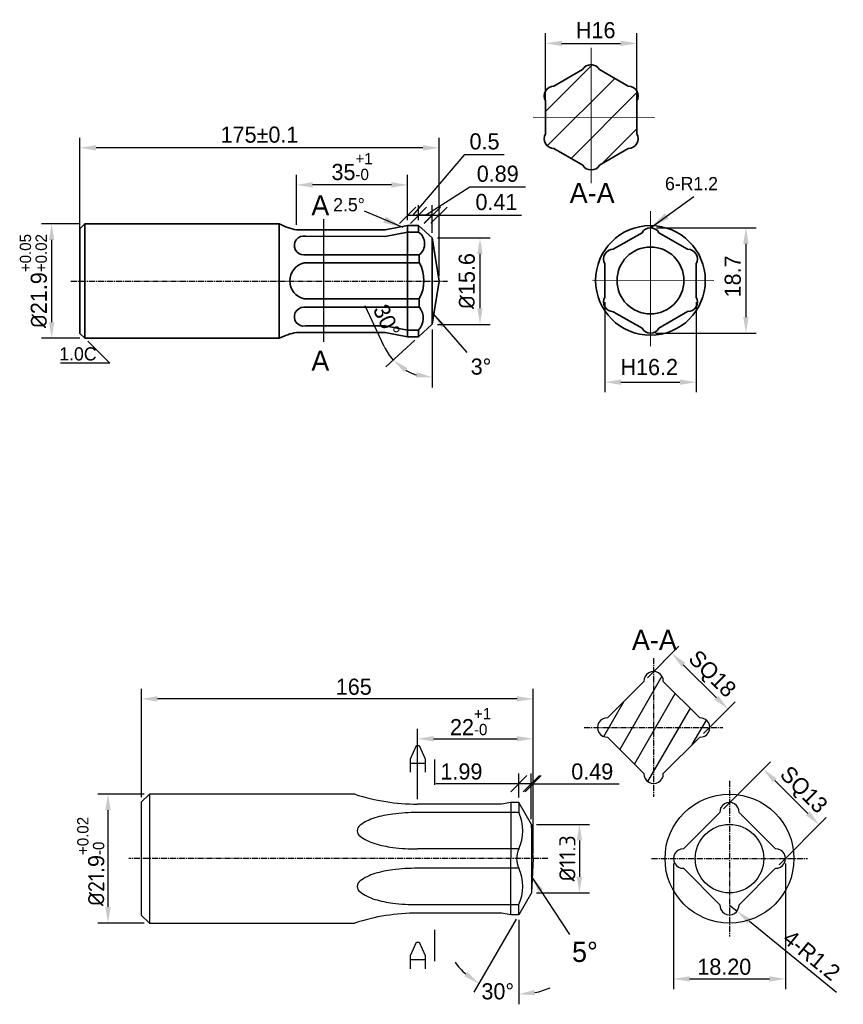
# Model space of a CAD drawing. Header units: millimetres. Extents: x 803 to 2752, y -982 to 289.
# Tile 11 of 22: x 991 to 1093, y -50 to 72. Entities that reach past the tile are written whole.
import ezdxf

# ---------------------------------------------------------------- set-up
doc = ezdxf.new("R2010")
doc.units = ezdxf.units.MM
doc.linetypes.add('CENTER', pattern=[50.8, 31.75, -6.35, 6.35, -6.35])
doc.linetypes.add('CENTER2', pattern=[1.125, 0.75, -0.125, 0.125, -0.125])
for name, color, linetype, lineweight in [('Layer1', 7, 'Continuous', 35), ('Layer2', 3, 'CENTER', 13), ('中心线', 1, 'CENTER2', 25), ('标注线', 3, 'Continuous', 30)]:
    doc.layers.add(name, color=color, linetype=linetype, lineweight=lineweight)
doc.dimstyles.new('ISO-25', dxfattribs={"dimtxt": 2.5, "dimasz": 2.5, "dimexe": 1.25, "dimexo": 0.625, "dimtad": 1, "dimdsep": 46, "dimtxsty": 'Standard', "dimcen": 2.5, "dimadec": 0, "dimazin": 0, "dimtfac": 1, "dimtmove": 0, "dimatfit": 3, "dimfxl": 1, "dimarcsym": 0})
doc.dimstyles.new('ISO-25$0', dxfattribs={"dimtxt": 2.5, "dimasz": 2.5, "dimexe": 1.25, "dimexo": 0.625, "dimgap": 1, "dimtad": 1, "dimtoh": 1, "dimtxsty": 'Standard', "dimcen": 2.5, "dimadec": 0, "dimazin": 0, "dimtfac": 1, "dimtofl": 0, "dimtmove": 0, "dimatfit": 3, "dimfxl": 1, "dimarcsym": 0})

# ---------------------------------------------------------------- blocks, each defined once
blk = doc.blocks.new('_Oblique')
at = {"color": 0, "linetype": 'ByBlock', "lineweight": -2}
blk.add_line((-0.5, -0.5), (0.5, 0.5), dxfattribs=at)
blk = doc.blocks.new('*D90')
at = {"layer": 'Defpoints', "color": 0, "transparency": 16777216}
for p in [(1043.04, 48.2), (1042.2, 45.39), (1043.04, 40.03)]:
    blk.add_point(p, dxfattribs=at)
at = {"layer": '标注线', "color": 0, "lineweight": -2, "transparency": 16777216}
for p, q in [((1042.2, 46.02), (1042.2, 49.45)), ((1043.04, 40.65), (1043.04, 49.45)), ((1042.2, 48.2), (1040.2, 48.2)), ((1042.2, 48.2), (1043.04, 48.2)), ((1043.04, 48.2), (1053.29, 48.2))]:
    blk.add_line(p, q, dxfattribs=at)
at = {"layer": '标注线', "color": 0, "lineweight": -2, "transparency": 16777216, "xscale": 2, "yscale": 2, "zscale": 2}
blk.add_blockref('_Oblique', (1042.2, 48.2), dxfattribs=at)
at = {"layer": '标注线', "color": 0, "lineweight": -2, "transparency": 16777216, "xscale": 2, "yscale": 2, "zscale": 2, "rotation": 180}
blk.add_blockref('_Oblique', (1043.04, 48.2), dxfattribs=at)
at = {"layer": '标注线', "color": 0, "transparency": 16777216, "insert": (1050.16, 49.83), "char_height": 2, "attachment_point": 5}
blk.add_mtext('0.41', dxfattribs=at)
blk = doc.blocks.new('*D91')
at = {"layer": 'Defpoints', "color": 0, "ltscale": 2, "transparency": 16777216}
for p in [(998.48, 56.57), (998.48, 45.88), (1043.04, 40.03)]:
    blk.add_point(p, dxfattribs=at)
at = {"layer": '标注线', "color": 0, "lineweight": -2, "ltscale": 2, "transparency": 16777216}
for p, q in [((998.48, 46.51), (998.48, 57.82)), ((1043.04, 40.65), (1043.04, 57.82)), ((1041.04, 56.57), (1000.48, 56.57))]:
    blk.add_line(p, q, dxfattribs=at)
at = {"layer": '标注线', "color": 0, "ltscale": 2, "transparency": 16777216}
for points in [[(1000.48, 56.9), (1000.48, 56.23), (998.48, 56.57)], [(1041.04, 56.9), (1041.04, 56.23), (1043.04, 56.57)]]:
    blk.add_solid(points, dxfattribs=at)
at = {"layer": '标注线', "color": 0, "ltscale": 2, "transparency": 16777216, "insert": (1020.76, 58.19), "char_height": 2, "attachment_point": 5}
blk.add_mtext('175%%P0.1', dxfattribs=at)
blk = doc.blocks.new('*D92')
at = {"layer": 'Defpoints', "color": 0, "transparency": 16777216}
for p in [(999.1, 47.13), (994.97, 32.93), (999.1, 32.93)]:
    blk.add_point(p, dxfattribs=at)
at = {"layer": '标注线', "color": 0, "lineweight": -2, "transparency": 16777216}
for p, q in [((998.47, 47.13), (993.72, 47.13)), ((994.97, 45.13), (994.97, 34.93)), ((998.47, 32.93), (993.72, 32.93))]:
    blk.add_line(p, q, dxfattribs=at)
at = {"layer": '标注线', "color": 0, "transparency": 16777216}
for points in [[(994.64, 45.13), (995.3, 45.13), (994.97, 47.13)], [(994.64, 34.93), (995.3, 34.93), (994.97, 32.93)]]:
    blk.add_solid(points, dxfattribs=at)
at = {"layer": '标注线', "color": 0, "transparency": 16777216, "insert": (992.71, 40.03), "char_height": 2, "attachment_point": 5, "rotation": 90}
blk.add_mtext('{\\fISOCPEUR|b0|i0|c0|p34;%%C}21.9{{\\H0.7x;\\S+0.05^ +0.02;}}', dxfattribs=at)
blk = doc.blocks.new('*D93')
at = {"layer": 'Defpoints', "color": 0, "ltscale": 2, "transparency": 16777216}
for p in [(1042.2, 45.39), (1042.2, 34.66), (1048.12, 34.66)]:
    blk.add_point(p, dxfattribs=at)
at = {"layer": '标注线', "color": 0, "lineweight": -2, "ltscale": 2, "transparency": 16777216}
for p, q in [((1042.83, 45.39), (1049.37, 45.39)), ((1048.12, 43.39), (1048.12, 36.66)), ((1042.83, 34.66), (1049.37, 34.66))]:
    blk.add_line(p, q, dxfattribs=at)
at = {"layer": '标注线', "color": 0, "ltscale": 2, "transparency": 16777216}
for points in [[(1047.79, 43.39), (1048.45, 43.39), (1048.12, 45.39)], [(1047.79, 36.66), (1048.45, 36.66), (1048.12, 34.66)]]:
    blk.add_solid(points, dxfattribs=at)
at = {"layer": '标注线', "color": 0, "ltscale": 2, "transparency": 16777216, "insert": (1046.49, 40.03), "char_height": 2, "attachment_point": 5, "rotation": 90}
blk.add_mtext('{{\\fISOCPEUR|b0|i0|c0|p34;%%C}15.6}', dxfattribs=at)
blk = doc.blocks.new('*D94')
at = {"layer": 'Defpoints', "color": 0, "ltscale": 2, "transparency": 16777216}
for p in [(1042.2, 48.19), (1040.5, 46.95), (1042.2, 45.39)]:
    blk.add_point(p, dxfattribs=at)
at = {"layer": '标注线', "color": 0, "lineweight": -2, "ltscale": 2, "transparency": 16777216}
for p, q in [((1041.35, 48.19), (1046.87, 51.72)), ((1046.87, 51.72), (1053.78, 51.72)), ((1040.5, 47.57), (1040.5, 49.44)), ((1042.2, 46.02), (1042.2, 49.44)), ((1040.5, 48.19), (1042.2, 48.19))]:
    blk.add_line(p, q, dxfattribs=at)
at = {"layer": '标注线', "color": 0, "lineweight": -2, "ltscale": 2, "transparency": 16777216, "xscale": 2, "yscale": 2, "zscale": 2, "rotation": 180}
blk.add_blockref('_Oblique', (1040.5, 48.19), dxfattribs=at)
at = {"layer": '标注线', "color": 0, "lineweight": -2, "ltscale": 2, "transparency": 16777216, "xscale": 2, "yscale": 2, "zscale": 2}
blk.add_blockref('_Oblique', (1042.2, 48.19), dxfattribs=at)
at = {"layer": '标注线', "color": 0, "ltscale": 2, "transparency": 16777216, "insert": (1050.32, 53.34), "char_height": 2, "attachment_point": 5}
blk.add_mtext('0.89', dxfattribs=at)
blk = doc.blocks.new('*D95')
at = {"layer": 'Defpoints', "color": 0, "ltscale": 2, "transparency": 16777216}
for p in [(1042.2, 40.03), (1042.2, 34.66), (1042.2, 34.66), (1040.49, 33.11), (1040.4, 28.34)]:
    blk.add_point(p, dxfattribs=at)
at = {"layer": '标注线', "color": 0, "lineweight": -2, "ltscale": 2, "transparency": 16777216}
for p, q in [((1036.24, 31.9), (1033.89, 36.97)), ((1042.2, 34.04), (1042.2, 26.84)), ((1040.03, 32.68), (1036.42, 29.39))]:
    blk.add_line(p, q, dxfattribs=at)
for start, end in [(204.8423, 222.3514), (239.8605, 252.4909)]:
    blk.add_arc((1042.2, 34.66), 6.57, start, end, dxfattribs=at)
at = {"layer": '标注线', "color": 0, "ltscale": 2, "transparency": 16777216}
for points in [[(1038.69, 28.72), (1039.11, 29.24), (1037.35, 30.24)], [(1040.28, 28.73), (1040.17, 28.07), (1042.2, 28.09)]]:
    blk.add_solid(points, dxfattribs=at)
at = {"layer": '标注线', "color": 0, "ltscale": 2, "transparency": 16777216, "insert": (1036.54, 35.12), "char_height": 2, "attachment_point": 5, "rotation": 294.8423}
blk.add_mtext('30%%d', dxfattribs=at)
blk = doc.blocks.new('*D96')
at = {"layer": 'Defpoints', "color": 0, "ltscale": 2, "transparency": 16777216}
for p in [(1040.5, 48.19), (1039.14, 46.95), (1040.5, 46.95)]:
    blk.add_point(p, dxfattribs=at)
at = {"layer": '标注线', "color": 0, "lineweight": -2, "ltscale": 2, "transparency": 16777216}
for p, q in [((1039.82, 48.19), (1046.22, 55.73)), ((1046.22, 55.73), (1051.14, 55.73)), ((1039.14, 47.57), (1039.14, 49.44)), ((1040.5, 47.57), (1040.5, 49.44)), ((1039.14, 48.19), (1040.5, 48.19))]:
    blk.add_line(p, q, dxfattribs=at)
at = {"layer": '标注线', "color": 0, "lineweight": -2, "ltscale": 2, "transparency": 16777216, "xscale": 2, "yscale": 2, "zscale": 2, "rotation": 180}
blk.add_blockref('_Oblique', (1039.14, 48.19), dxfattribs=at)
at = {"layer": '标注线', "color": 0, "lineweight": -2, "ltscale": 2, "transparency": 16777216, "xscale": 2, "yscale": 2, "zscale": 2}
blk.add_blockref('_Oblique', (1040.5, 48.19), dxfattribs=at)
at = {"layer": '标注线', "color": 0, "ltscale": 2, "transparency": 16777216, "insert": (1048.68, 57.35), "char_height": 2, "attachment_point": 5}
blk.add_mtext('0.5', dxfattribs=at)
blk = doc.blocks.new('*D97')
at = {"layer": 'Defpoints', "color": 0, "ltscale": 2, "transparency": 16777216}
for p in [(1025.35, 51.97), (1039.14, 48.05), (1025.35, 46.39)]:
    blk.add_point(p, dxfattribs=at)
at = {"layer": '标注线', "color": 0, "lineweight": -2, "ltscale": 2, "transparency": 16777216}
for p, q in [((1025.35, 47.02), (1025.35, 53.22)), ((1039.14, 48.67), (1039.14, 53.22)), ((1037.14, 51.97), (1027.35, 51.97))]:
    blk.add_line(p, q, dxfattribs=at)
at = {"layer": '标注线', "color": 0, "ltscale": 2, "transparency": 16777216}
for points in [[(1027.35, 52.3), (1027.35, 51.64), (1025.35, 51.97)], [(1037.14, 52.3), (1037.14, 51.64), (1039.14, 51.97)]]:
    blk.add_solid(points, dxfattribs=at)
at = {"layer": '标注线', "color": 0, "ltscale": 2, "transparency": 16777216, "insert": (1032.25, 54.23), "char_height": 2, "attachment_point": 5}
blk.add_mtext('35{{\\H0.7x;\\S+1^ -0;}}', dxfattribs=at)
blk = doc.blocks.new('*D98')
at = {"layer": 'Defpoints', "color": 0, "ltscale": 2, "transparency": 16777216}
for p in [(1063.61, 38.05), (1074.93, 38.05), (1074.93, 27.48)]:
    blk.add_point(p, dxfattribs=at)
at = {"layer": '标注线', "color": 0, "lineweight": -2, "ltscale": 2, "transparency": 16777216}
for p, q in [((1063.61, 37.42), (1063.61, 26.23)), ((1074.93, 37.43), (1074.93, 26.23)), ((1065.61, 27.48), (1072.93, 27.48))]:
    blk.add_line(p, q, dxfattribs=at)
at = {"layer": '标注线', "color": 0, "ltscale": 2, "transparency": 16777216}
for points in [[(1065.61, 27.82), (1065.61, 27.15), (1063.61, 27.48)], [(1072.93, 27.82), (1072.93, 27.15), (1074.93, 27.48)]]:
    blk.add_solid(points, dxfattribs=at)
at = {"layer": '标注线', "color": 0, "ltscale": 2, "transparency": 16777216, "insert": (1069.12, 29.35), "char_height": 2, "attachment_point": 5}
blk.add_mtext('H16.2', dxfattribs=at)
blk = doc.blocks.new('*D99')
at = {"layer": 'Defpoints', "color": 0, "ltscale": 2, "transparency": 16777216}
for p in [(1069.38, 46.64), (1069.26, 33.57), (1081.12, 33.57)]:
    blk.add_point(p, dxfattribs=at)
at = {"layer": '标注线', "color": 0, "lineweight": -2, "ltscale": 2, "transparency": 16777216}
for p, q in [((1070.01, 46.64), (1082.37, 46.64)), ((1081.12, 44.64), (1081.12, 35.57)), ((1069.89, 33.57), (1082.37, 33.57))]:
    blk.add_line(p, q, dxfattribs=at)
at = {"layer": '标注线', "color": 0, "ltscale": 2, "transparency": 16777216}
for points in [[(1080.78, 44.64), (1081.45, 44.64), (1081.12, 46.64)], [(1080.78, 35.57), (1081.45, 35.57), (1081.12, 33.57)]]:
    blk.add_solid(points, dxfattribs=at)
at = {"layer": '标注线', "color": 0, "ltscale": 2, "transparency": 16777216, "insert": (1079.49, 40.23), "char_height": 2, "attachment_point": 5, "rotation": 90}
blk.add_mtext(' 18.7', dxfattribs=at)
blk = doc.blocks.new('*D100')
at = {"layer": 'Defpoints', "color": 0, "ltscale": 2, "transparency": 16777216}
for p in [(1067.57, 69.53), (1056.25, 58.29), (1067.57, 58.29)]:
    blk.add_point(p, dxfattribs=at)
at = {"layer": '标注线', "color": 0, "lineweight": -2, "ltscale": 2, "transparency": 16777216}
for p, q in [((1056.25, 58.92), (1056.25, 70.78)), ((1067.57, 58.92), (1067.57, 70.78)), ((1058.25, 69.53), (1065.57, 69.53))]:
    blk.add_line(p, q, dxfattribs=at)
at = {"layer": '标注线', "color": 0, "ltscale": 2, "transparency": 16777216}
for points in [[(1058.25, 69.86), (1058.25, 69.19), (1056.25, 69.53)], [(1065.57, 69.86), (1065.57, 69.19), (1067.57, 69.53)]]:
    blk.add_solid(points, dxfattribs=at)
at = {"layer": '标注线', "color": 0, "ltscale": 2, "transparency": 16777216, "insert": (1062.48, 71.15), "char_height": 2, "attachment_point": 5}
blk.add_mtext('H16', dxfattribs=at)
blk = doc.blocks.new('*D101')
at = {"layer": 'Defpoints', "color": 0, "transparency": 16777216}
for p in [(1007.1, -23.64), (1001.96, -39.64), (1007.1, -39.64)]:
    blk.add_point(p, dxfattribs=at)
at = {"layer": '标注线', "color": 0, "lineweight": -2, "transparency": 16777216}
for p, q in [((1006.47, -23.64), (1000.71, -23.64)), ((1001.96, -25.64), (1001.96, -37.64)), ((1006.47, -39.64), (1000.71, -39.64))]:
    blk.add_line(p, q, dxfattribs=at)
at = {"layer": '标注线', "color": 0, "transparency": 16777216}
for points in [[(1001.63, -25.64), (1002.3, -25.64), (1001.96, -23.64)], [(1001.63, -37.64), (1002.3, -37.64), (1001.96, -39.64)]]:
    blk.add_solid(points, dxfattribs=at)
at = {"layer": '标注线', "color": 0, "transparency": 16777216, "insert": (999.83, -31.99), "char_height": 2, "attachment_point": 5, "rotation": 90}
blk.add_mtext('{\\fISOCPEUR|b0|i0|c0|p34;%%C21}.9{{\\H0.7x;\\S+0.02^ -0;}}', dxfattribs=at)
blk = doc.blocks.new('*D102')
at = {"layer": 'Defpoints', "color": 0, "transparency": 16777216}
for p in [(1072.12, -31.64), (1086.04, -31.64), (1086.04, -46.57)]:
    blk.add_point(p, dxfattribs=at)
at = {"layer": '标注线', "color": 0, "lineweight": -2, "transparency": 16777216}
for p, q in [((1072.12, -32.26), (1072.12, -47.82)), ((1086.04, -32.26), (1086.04, -47.82)), ((1074.12, -46.57), (1084.04, -46.57))]:
    blk.add_line(p, q, dxfattribs=at)
at = {"layer": '标注线', "color": 0, "transparency": 16777216}
for points in [[(1074.12, -46.24), (1074.12, -46.9), (1072.12, -46.57)], [(1084.04, -46.24), (1084.04, -46.9), (1086.04, -46.57)]]:
    blk.add_solid(points, dxfattribs=at)
at = {"layer": '标注线', "color": 0, "transparency": 16777216, "insert": (1078.43, -45.07), "char_height": 2, "attachment_point": 5}
blk.add_mtext('18.20', dxfattribs=at)
blk = doc.blocks.new('*D103')
at = {"layer": 'Defpoints', "color": 0, "transparency": 16777216}
for p in [(1077.88, -25.92), (1090.2, -27.43), (1084.79, -32.84)]:
    blk.add_point(p, dxfattribs=at)
at = {"layer": '标注线', "color": 0, "lineweight": -2, "transparency": 16777216}
for p, q in [((1078.32, -25.48), (1084.16, -19.64)), ((1084.69, -21.93), (1088.78, -26.02)), ((1085.24, -32.39), (1091.08, -26.55))]:
    blk.add_line(p, q, dxfattribs=at)
at = {"layer": '标注线', "color": 0, "transparency": 16777216}
for points in [[(1084.93, -21.7), (1084.46, -22.17), (1083.28, -20.52)], [(1089.02, -25.78), (1088.55, -26.26), (1090.2, -27.43)]]:
    blk.add_solid(points, dxfattribs=at)
at = {"layer": '标注线', "color": 0, "transparency": 16777216, "insert": (1088.13, -23.24), "char_height": 2, "attachment_point": 5, "rotation": 315}
blk.add_mtext('SQ13', dxfattribs=at)
blk = doc.blocks.new('*D104')
at = {"layer": 'Defpoints', "color": 0, "transparency": 16777216}
for p in [(1054.49, -27.39), (1054.49, -35.89), (1060.46, -35.89)]:
    blk.add_point(p, dxfattribs=at)
at = {"layer": '标注线', "color": 0, "lineweight": -2, "transparency": 16777216}
for p, q in [((1055.12, -27.39), (1061.71, -27.39)), ((1060.46, -29.39), (1060.46, -33.89)), ((1055.12, -35.89), (1061.71, -35.89))]:
    blk.add_line(p, q, dxfattribs=at)
at = {"layer": '标注线', "color": 0, "transparency": 16777216}
for points in [[(1060.12, -29.39), (1060.79, -29.39), (1060.46, -27.39)], [(1060.12, -33.89), (1060.79, -33.89), (1060.46, -35.89)]]:
    blk.add_solid(points, dxfattribs=at)
at = {"layer": '标注线', "color": 0, "transparency": 16777216, "insert": (1058.96, -31.61), "char_height": 2, "attachment_point": 5, "rotation": 90}
blk.add_mtext('{{\\fISOCPEUR|b0|i0|c0|p22;%%C11.3}}', dxfattribs=at)
blk = doc.blocks.new('*D105')
at = {"layer": 'Defpoints', "color": 0, "transparency": 16777216}
for p in [(1054.49, -35.89), (1052.93, -37.35), (1052.93, -38.6), (1052.93, -38.6), (1051.21, -48.32)]:
    blk.add_point(p, dxfattribs=at)
at = {"layer": '标注线', "color": 0, "lineweight": -2, "transparency": 16777216}
for p, q in [((1052.62, -39.14), (1047.37, -48.23)), ((1052.93, -39.22), (1052.93, -49.72))]:
    blk.add_line(p, q, dxfattribs=at)
for start, end in [(216.7421, 228.371), (281.629, 293.2579)]:
    blk.add_arc((1052.93, -38.6), 9.87, start, end, dxfattribs=at)
at = {"layer": '标注线', "color": 0, "transparency": 16777216}
for points in [[(1046.57, -45.71), (1046.18, -46.25), (1047.99, -47.15)], [(1054.95, -48.6), (1054.88, -47.93), (1052.93, -48.47)]]:
    blk.add_solid(points, dxfattribs=at)
at = {"layer": '标注线', "color": 0, "transparency": 16777216, "insert": (1050.32, -48.12), "char_height": 2, "attachment_point": 5}
blk.add_mtext('30%%D', dxfattribs=at)
blk = doc.blocks.new('*D106')
at = {"layer": 'Defpoints', "color": 0, "ltscale": 5, "transparency": 16777216}
for p in [(1079.08, -37.4), (1080.01, -38.16)]:
    blk.add_point(p, dxfattribs=at)
at = {"layer": '标注线', "color": 0, "lineweight": -2, "ltscale": 5, "transparency": 16777216}
for p, q in [((1079.08, -37.4), (1080.01, -38.16)), ((1081.56, -39.42), (1092.35, -48.23))]:
    blk.add_line(p, q, dxfattribs=at)
at = {"layer": '标注线', "color": 0, "ltscale": 5, "transparency": 16777216}
blk.add_solid([(1081.77, -39.16), (1081.35, -39.68), (1080.01, -38.16)], dxfattribs=at)
at = {"layer": '标注线', "color": 0, "ltscale": 5, "transparency": 16777216, "insert": (1089.28, -43.62), "char_height": 2, "attachment_point": 5, "rotation": 320.7914}
blk.add_mtext('4-R1.2', dxfattribs=at)
blk = doc.blocks.new('*D107')
at = {"layer": 'Defpoints', "color": 0, "transparency": 16777216}
for p in [(1054.49, -22.34), (1054.49, -27.39), (1054.72, -31.64)]:
    blk.add_point(p, dxfattribs=at)
at = {"layer": '标注线', "color": 0, "lineweight": -2, "transparency": 16777216}
for p, q in [((1054.49, -26.76), (1054.49, -21.09)), ((1054.72, -31.01), (1054.72, -21.09)), ((1054.49, -22.34), (1052.49, -22.34)), ((1054.72, -22.34), (1065.38, -22.34))]:
    blk.add_line(p, q, dxfattribs=at)
at = {"layer": '标注线', "color": 0, "lineweight": -2, "transparency": 16777216, "xscale": 2, "yscale": 2, "zscale": 2}
blk.add_blockref('_Oblique', (1054.49, -22.34), dxfattribs=at)
at = {"layer": '标注线', "color": 0, "lineweight": -2, "transparency": 16777216, "xscale": 2, "yscale": 2, "zscale": 2, "rotation": 180}
blk.add_blockref('_Oblique', (1054.72, -22.34), dxfattribs=at)
at = {"layer": '标注线', "color": 0, "transparency": 16777216, "insert": (1062.05, -20.84), "char_height": 2, "attachment_point": 5}
blk.add_mtext('0.49', dxfattribs=at)
blk = doc.blocks.new('*D108')
at = {"layer": 'Defpoints', "color": 0, "transparency": 16777216}
for p in [(1054.49, -22.34), (1052.93, -24.68), (1054.49, -27.39)]:
    blk.add_point(p, dxfattribs=at)
at = {"layer": '标注线', "color": 0, "lineweight": -2, "transparency": 16777216}
for p, q in [((1052.93, -24.05), (1052.93, -21.09)), ((1054.49, -26.76), (1054.49, -21.09)), ((1052.93, -22.34), (1042.66, -22.34)), ((1054.49, -22.34), (1052.93, -22.34))]:
    blk.add_line(p, q, dxfattribs=at)
at = {"layer": '标注线', "color": 0, "lineweight": -2, "transparency": 16777216, "xscale": 2, "yscale": 2, "zscale": 2, "rotation": 180}
blk.add_blockref('_Oblique', (1052.93, -22.34), dxfattribs=at)
at = {"layer": '标注线', "color": 0, "lineweight": -2, "transparency": 16777216, "xscale": 2, "yscale": 2, "zscale": 2}
blk.add_blockref('_Oblique', (1054.49, -22.34), dxfattribs=at)
at = {"layer": '标注线', "color": 0, "transparency": 16777216, "insert": (1045.82, -20.84), "char_height": 2, "attachment_point": 5}
blk.add_mtext('1.99', dxfattribs=at)
blk = doc.blocks.new('*D109')
at = {"layer": 'Defpoints', "color": 0, "transparency": 16777216}
for p in [(1006.1, -11.82), (1006.1, -24.64), (1054.72, -31.64)]:
    blk.add_point(p, dxfattribs=at)
at = {"layer": '标注线', "color": 0, "lineweight": -2, "transparency": 16777216}
for p, q in [((1006.1, -24.01), (1006.1, -10.57)), ((1054.72, -31.01), (1054.72, -10.57)), ((1052.72, -11.82), (1008.1, -11.82))]:
    blk.add_line(p, q, dxfattribs=at)
at = {"layer": '标注线', "color": 0, "transparency": 16777216}
for points in [[(1008.1, -11.48), (1008.1, -12.15), (1006.1, -11.82)], [(1052.72, -11.48), (1052.72, -12.15), (1054.72, -11.82)]]:
    blk.add_solid(points, dxfattribs=at)
at = {"layer": '标注线', "color": 0, "transparency": 16777216, "insert": (1032.46, -10.32), "char_height": 2, "attachment_point": 5}
blk.add_mtext('165', dxfattribs=at)
blk = doc.blocks.new('*D110')
at = {"layer": 'Defpoints', "color": 0, "transparency": 16777216}
for p in [(1068.46, -9.65), (1078.89, -13.08), (1075.42, -16.57)]:
    blk.add_point(p, dxfattribs=at)
at = {"layer": '标注线', "color": 0, "lineweight": -2, "transparency": 16777216}
for p, q in [((1068.91, -9.21), (1072.81, -5.28)), ((1073.35, -7.58), (1077.47, -11.67)), ((1075.86, -16.13), (1079.77, -12.2))]:
    blk.add_line(p, q, dxfattribs=at)
at = {"layer": '标注线', "color": 0, "transparency": 16777216}
for points in [[(1073.59, -7.34), (1073.12, -7.81), (1071.93, -6.17)], [(1077.71, -11.44), (1077.24, -11.91), (1078.89, -13.08)]]:
    blk.add_solid(points, dxfattribs=at)
at = {"layer": '标注线', "color": 0, "transparency": 16777216, "insert": (1076.78, -8.87), "char_height": 2, "attachment_point": 5, "rotation": 315.1772}
blk.add_mtext('SQ18', dxfattribs=at)
blk = doc.blocks.new('*D111')
at = {"layer": 'Defpoints', "color": 0, "transparency": 16777216}
for p in [(1054.72, -16.77), (1040.37, -24.88), (1054.72, -31.64)]:
    blk.add_point(p, dxfattribs=at)
at = {"layer": '标注线', "color": 0, "lineweight": -2, "transparency": 16777216}
for p, q in [((1040.37, -24.25), (1040.37, -15.52)), ((1054.72, -31.01), (1054.72, -15.52)), ((1042.37, -16.77), (1052.72, -16.77))]:
    blk.add_line(p, q, dxfattribs=at)
at = {"layer": '标注线', "color": 0, "transparency": 16777216}
for points in [[(1042.37, -16.44), (1042.37, -17.1), (1040.37, -16.77)], [(1052.72, -16.44), (1052.72, -17.1), (1054.72, -16.77)]]:
    blk.add_solid(points, dxfattribs=at)
at = {"layer": '标注线', "color": 0, "transparency": 16777216, "insert": (1046.95, -14.64), "char_height": 2, "attachment_point": 5}
blk.add_mtext('22{{\\H0.7x;\\S+1^ -0;}}', dxfattribs=at)

msp = doc.modelspace()

# ---------------------------------------------------------------- hatches: boundary and pattern name
at = {"layer": '标注线', "ltscale": 5}
h = msp.add_hatch(dxfattribs=at)
h.set_pattern_fill('ANSI31', color=256)
h.set_pattern_definition([(45, (-1584.3954, -24.695), (-2.245064, 2.245064), [])])
h.paths.add_polyline_path([(1060.8612, 54.4199, 0.26760514), (1061.9086, 53.8146), (1061.9086, 60.3492), (1056.2495, 60.365), (1056.25, 58.2916, 0.57735027), (1057.2992, 56.4753)])
h.paths.add_polyline_path([(1061.9086, 60.3492), (1061.9086, 53.8146, 0.26829331), (1062.9588, 54.4204), (1066.5199, 56.4775, 0.57735027), (1067.5682, 58.2943), (1067.5677, 60.3334)])
h.paths.add_polyline_path([(1062.956, 66.2785, 0.26760514), (1061.9086, 66.8838), (1061.9086, 60.3492), (1067.5677, 60.3334), (1067.5672, 62.4068, 0.57735027), (1066.518, 64.2231)])
h.paths.add_polyline_path([(1061.9086, 66.8838, 0.26829331), (1060.8584, 66.278), (1057.2974, 64.2209, 0.57735027), (1056.249, 62.4041), (1056.2495, 60.365), (1061.9086, 60.3492)])

# ---------------------------------------------------------------- linework, layer by layer
at = {"color": 255, "linetype": 'Continuous'}
for p, q in [((1068.4649, -9.6549), (1063.9478, -14.172)), ((1075.3804, -14.172), (1070.8633, -9.6549)), ((1063.9478, -16.5704), (1068.4649, -21.0875)), ((1070.8633, -21.0875), (1075.3804, -16.5704)), ((1039.5058, -19.2654), (1040.2285, -17.5974)), ((1040.2285, -17.5974), (1040.5921, -17.5974)), ((1040.5921, -17.5974), (1041.3193, -19.2654)), ((1039.5058, -20.9289), (1039.5058, -19.2654)), ((1041.3193, -19.2654), (1041.3193, -20.9289)), ((1042.4563, -19.33), (1042.4563, -22.4964)), ((1041.3193, -19.8199), (1039.5058, -19.8199)), ((1006.0979, -24.6372), (1007.0979, -23.6372)), ((1032.5916, -23.6372), (1007.0979, -23.6372)), ((1007.0979, -23.6372), (1007.0979, -39.6372)), ((1006.0979, -24.6372), (1006.0979, -38.6372)), ((1050.7943, -24.8772), (1040.3673, -24.8772)), ((1051.9286, -24.6772), (1050.7943, -24.8772)), ((1052.9286, -24.6772), (1051.9286, -24.6772)), ((1051.9286, -24.6772), (1051.9286, -31.6372)), ((1052.9286, -24.6772), (1052.9286, -25.9209)), ((1054.4932, -27.3872), (1052.9286, -24.6772)), ((1052.9286, -25.9209), (1040.3673, -25.9209)), ((1077.8779, -25.9209), (1073.3608, -30.438)), ((1084.7934, -30.438), (1080.2763, -25.9209)), ((1054.4932, -27.3872), (1054.4932, -35.8872)), ((1054.7159, -31.6372), (1054.4932, -27.3872)), ((1052.9286, -30.438), (1040.3673, -30.438)), ((1051.9286, -38.5972), (1051.9286, -31.6372)), ((1054.7159, -31.6372), (1054.4932, -35.8872)), ((1052.9286, -32.8364), (1040.3673, -32.8364)), ((1073.3608, -32.8364), (1077.8779, -37.3535)), ((1080.2763, -37.3535), (1084.7934, -32.8364)), ((1054.4932, -35.8872), (1052.9286, -38.5972)), ((1052.9286, -37.3535), (1040.3673, -37.3535)), ((1052.9286, -38.5972), (1052.9286, -37.3535)), ((1006.0979, -38.6372), (1007.0979, -39.6372)), ((1050.7943, -38.3972), (1040.3673, -38.3972)), ((1051.9286, -38.5972), (1050.7943, -38.3972)), ((1052.9286, -38.5972), (1051.9286, -38.5972)), ((1007.0979, -39.6372), (1032.5916, -39.6372)), ((1042.4563, -40.4724), (1042.4563, -44.3695)), ((1039.5058, -43.6554), (1040.2285, -41.9874)), ((1040.2285, -41.9874), (1040.5921, -41.9874)), ((1040.5921, -41.9874), (1041.3193, -43.6554)), ((1039.5058, -45.3188), (1039.5058, -43.6554)), ((1041.3193, -43.6554), (1041.3193, -45.3188)), ((1041.3193, -44.2099), (1039.5058, -44.2099))]:
    msp.add_line(p, q, dxfattribs=at)
at = {"color": 0, "linetype": 'Continuous'}
for p, q in [((1070.6984, -9.0029), (1065.4576, -18.0803)), ((1063.4856, -16.4959), (1066.0286, -12.0912)), ((1067.2877, -19.9104), (1072.3502, -11.1419)), ((1074.1804, -12.972), (1068.9242, -22.076)), ((1074.4556, -17.4952), (1076.207, -14.4618))]:
    msp.add_line(p, q, dxfattribs=at)
at = {"color": 255, "linetype": 'Continuous'}
for radius in [8, 4.25]:
    msp.add_circle((1079.0771, -31.6372), radius, dxfattribs=at)
for centre, radius, start, end in [((1069.6641, -9.6112), 1.2, 357.913031, 182.086969), ((1063.9041, -15.3712), 1.2, 87.913031, 272.086969), ((1075.4241, -15.3712), 1.2, 267.913031, 92.086969), ((1069.6641, -21.1312), 1.2, 177.913031, 2.086969), ((1040.3673, 0.1228), 25, 251.878669, 270), ((1079.0771, -25.8772), 1.2, 357.913031, 182.086969), ((1036.8584, -32.4666), 6.1469, 106.809371, 126.104203), ((1038.9676, -39.4486), 13.4404, 97.132484, 106.809371), ((1040.3673, -50.6342), 24.7133, 90, 97.132484), ((1048.2405, -28.1794), 5.2037, 334.276834, 25.723166), ((1033.7316, -28.1794), 0.8406, 126.104203, 180), ((1033.7316, -28.1794), 0.8406, 180, 233.895797), ((1036.8584, -23.8922), 6.1469, 233.895797, 253.190629), ((1038.9676, -16.9103), 13.4404, 253.190629, 262.867516), ((1040.3673, -5.7246), 24.7133, 262.867516, 270), ((1055.5369, -31.6372), 2.8708, 155.308777, 204.691223), ((1073.3171, -31.6372), 1.2, 87.913031, 272.086969), ((1084.8371, -31.6372), 1.2, 267.913031, 92.086969), ((1040.3673, -57.5497), 24.7133, 90, 97.132484), ((1048.2405, -35.0949), 5.2037, 334.276834, 25.723166), ((1036.8584, -39.3822), 6.1469, 106.809371, 126.104203), ((1038.9676, -46.3641), 13.4404, 97.132484, 106.809371), ((1033.7316, -35.0949), 0.8406, 126.104203, 180), ((1033.7316, -35.0949), 0.8406, 180, 233.895797), ((1036.8584, -30.8077), 6.1469, 233.895797, 253.190629), ((1038.9676, -23.8258), 13.4404, 253.190629, 262.867516), ((1040.3673, -12.6401), 24.7133, 262.867516, 270), ((1079.0771, -37.3972), 1.2, 177.913031, 2.086969), ((1040.3673, -63.3972), 25, 90, 108.121331)]:
    msp.add_arc(centre, radius, start, end, dxfattribs=at)
at = {"layer": 'Layer1', "ltscale": 2}
for p, q in [((999.0974, 47.131), (998.483, 46.5166)), ((998.483, 46.4973), (998.483, 33.5398)), ((999.0974, 47.131), (999.0974, 32.9254)), ((1023.2222, 47.131), (1023.2222, 32.9254)), ((1039.1382, 46.9452), (1036.3349, 46.3927)), ((1039.1382, 46.9452), (1039.1358, 33.1056)), ((1039.1382, 46.9452), (1040.4959, 46.9452)), ((1040.4952, 46.9452), (1042.2011, 45.3947)), ((1025.3522, 46.3925), (1036.3349, 46.3927)), ((1026.4811, 45.5987), (1036.3387, 45.5724)), ((1042.2011, 45.3947), (1042.2011, 40.0282)), ((1026.3059, 42.2908), (1040.6104, 42.2908)), ((1042.2011, 34.6617), (1042.2011, 40.0282)), ((1026.3059, 37.8154), (1033.5478, 37.8154)), ((1028.7149, 37.8154), (1040.5858, 37.8154)), ((1026.4811, 34.4577), (1036.3387, 34.484)), ((1040.4934, 33.1051), (1042.2011, 34.6617)), ((999.0974, 32.9254), (998.483, 33.5398)), ((1025.3499, 33.6631), (1036.3276, 33.6651)), ((1039.1382, 33.1112), (1036.3349, 33.6637)), ((1039.1358, 33.1056), (1040.4934, 33.1051))]:
    msp.add_line(p, q, dxfattribs=at)
at = {"layer": 'Layer1'}
for p, q in [((999.0974, 47.131), (1023.2222, 47.131)), ((1040.4959, 46.9452), (1040.4934, 46.1162)), ((1036.3387, 45.5724), (1039.1359, 46.1162)), ((1039.1359, 46.1162), (1040.4934, 46.1162)), ((1042.2011, 45.3947), (1043.0381, 40.0282)), ((1026.2522, 43.2832), (1040.5858, 43.2832)), ((1040.5858, 43.2832), (1040.5858, 42.2908)), ((1043.0381, 40.0282), (1042.2011, 34.6617)), ((1026.2522, 36.7732), (1040.622, 36.7732)), ((1040.5858, 37.8154), (1040.5858, 36.7732)), ((1036.3387, 34.484), (1039.1359, 33.9402)), ((1039.1359, 33.9402), (1040.4934, 33.9402)), ((1040.4934, 33.1051), (1040.4934, 33.9402)), ((999.0974, 32.9254), (1023.2222, 32.9254))]:
    msp.add_line(p, q, dxfattribs=at)
at = {"layer": 'Layer1', "ltscale": 2}
for points in [[(1060.8584, 66.278), (1057.2974, 64.2209)], [(1066.518, 64.2231), (1062.956, 66.2785)], [(1056.249, 62.4041), (1056.25, 58.2916)], [(1067.5682, 58.2943), (1067.5672, 62.4068)], [(1057.2992, 56.4753), (1060.8612, 54.4199)], [(1062.9588, 54.4204), (1066.5199, 56.4775)], [(1068.2221, 46.0353), (1064.6611, 43.9782)], [(1073.8817, 43.9804), (1070.3197, 46.0358)], [(1063.6127, 42.1613), (1063.6137, 38.0488)], [(1074.9319, 38.0515), (1074.9309, 42.164)], [(1064.6629, 36.2325), (1068.2249, 34.1771)], [(1070.3225, 34.1776), (1073.8835, 36.2347)]]:
    msp.add_lwpolyline(points, dxfattribs=at)
for centre, radius in [((1069.2723, 40.1064), 6.8023), ((1069.2718, 40.1064), 4.1479)]:
    msp.add_circle(centre, radius, dxfattribs=at)
for centre, radius, start, end in [((1061.9073, 65.6728), 1.211, 30.013636, 150.013636), ((1057.2976, 63.0099), 1.211, 90.013636, 210.013636), ((1066.5183, 63.0121), 1.211, 330.013636, 90.013636), ((1057.2989, 57.6864), 1.211, 150.013636, 270.013636), ((1066.5196, 57.6886), 1.211, 270.013636, 30.013636), ((1061.9099, 55.0257), 1.211, 210.013636, 330.013636), ((1026.747, 53.8568), 7.5935, 242.342489, 259.415543), ((1069.271, 45.43), 1.211, 30.013636, 150.013636), ((1026.2522, 44.4523), 1.1691, 78.712259, 270.494447), ((1039.4925, 44.6656), 1.7625, 308.340566, 55.393902), ((1064.6613, 42.7671), 1.211, 90.013636, 210.013636), ((1073.882, 42.7693), 1.211, 330.013636, 90.013636), ((1026.8248, 40.0531), 2.2971, 103.055772, 256.944228), ((1036.4312, 40.0761), 4.7299, 331.447686, 27.921135), ((1064.6626, 37.4436), 1.211, 150.013636, 270.013636), ((1073.8833, 37.4458), 1.211, 270.013636, 30.013636), ((1026.2522, 35.6041), 1.1691, 89.505553, 281.287741), ((1038.8554, 35.434), 2.2169, 317.636385, 37.165218), ((1026.747, 26.1996), 7.5935, 100.584457, 117.657511), ((1069.2736, 34.7829), 1.211, 210.013636, 330.013636)]:
    msp.add_arc(centre, radius, start, end, dxfattribs=at)
at = {"layer": 'Layer2'}
for p, q in [((1061.9086, 68.9615), (1061.9086, 52.1771)), ((1054.7205, 60.3693), (1069.7878, 60.3272)), ((1069.2723, 48.7188), (1069.2723, 31.9343)), ((1062.0842, 40.1265), (1077.1515, 40.0845))]:
    msp.add_line(p, q, dxfattribs=at)
at = {"layer": '中心线', "linetype": 'CENTER2'}
for p, q in [((997.3517, 40.0282), (1044.0933, 40.0282)), ((1069.6641, -6.7664), (1069.6641, -23.976)), ((1061.0593, -15.3712), (1078.2689, -15.3712)), ((1079.0771, -21.9752), (1079.0771, -41.2992)), ((1056.5491, -31.6372), (1004.5335, -31.6372)), ((1069.4152, -31.6372), (1088.7391, -31.6372))]:
    msp.add_line(p, q, dxfattribs=at)
at = {"layer": '标注线', "ltscale": 5}
msp.add_line((1028.7149, 47.7201), (1028.7149, 32.4803), dxfattribs=at)
at = {"layer": '标注线'}
for p, q in [((999.4582, 32.5646), (1002.1827, 29.8402)), ((1002.1827, 29.8402), (996.0661, 29.8402))]:
    msp.add_line(p, q, dxfattribs=at)
at = {"layer": '标注线', "ltscale": 5}
for centre, radius, start, end in [((1040.6109, 35.4925), 1.7524, 5.283275, 24.844045), ((1052.7892, -34.4619), 1.8367, 11.74602, 21.917461)]:
    msp.add_arc(centre, radius, start, end, dxfattribs=at)

# ---------------------------------------------------------------- texts
at = {"layer": '标注线', "ltscale": 2}
for s, p in [('6-R1.2', (1071.0773, 51.3045)), ('2.5%%D', (1029.9082, 48.684))]:
    msp.add_text(s, height=1.6384, dxfattribs=at).set_placement(p)
at = {"layer": '标注线'}
msp.add_text('1.0C', height=1.6384, dxfattribs=at).set_placement((995.9198, 30.1751))
at = {"layer": '标注线', "ltscale": 5, "attachment_point": 1}
for s, insert, char_height, width in [('A-A', (1059.2513, 52.2133), 2.5, 6.993423), ('A', (1027.1953, 50.6725), 2.5, 2.214326), ('A', (1027.1953, 31.3949), 2.5, 2.214326), ('3%%D', (1046.9661, 30.4185), 2, 1.795263), ('A-A', (1066.9722, -3.2484), 2.5, 13.226909), ('5%%D', (1059.5427, -41.9611), 2.5, 3.126108)]:
    msp.add_mtext(s, dxfattribs=dict(at, insert=insert, char_height=char_height, width=width))

# ---------------------------------------------------------------- dimensions: what is measured, and where the dimension line sits
at = {"layer": '标注线', "ltscale": 2}
for base, p1, p2, text, override, picture, middle in [((1067.5685, 69.5272), (1056.25, 58.2916), (1067.5685, 58.2938), 'H16', {"dimtxt": 2, "dimasz": 2, "dimtxsty": 'Standard', "dimtmove": 0}, '*D100', (1062.4792, 69.5272)), ((1040.4959, 48.1894), (1039.1382, 46.9452), (1040.4959, 46.9452), '0.5', {"dimtxt": 2, "dimasz": 2, "dimtxsty": 'Standard', "dimblk1": 'Oblique', "dimblk2": 'Oblique', "dimsah": 1, "dimtmove": 1}, '*D96', (1046.8448, 55.7264)), ((1042.2011, 48.1888), (1040.4952, 46.9452), (1042.2011, 45.3947), '0.89', {"dimtxt": 2, "dimasz": 2, "dimtxsty": 'Standard', "dimblk1": 'Oblique', "dimblk2": 'Oblique', "dimsah": 1, "dimtmove": 1}, '*D94', (1047.4905, 51.7183)), ((1074.9322, 27.4847), (1063.6137, 38.0488), (1074.9322, 38.051), 'H16.2', {"dimtxt": 2, "dimasz": 2, "dimtxsty": 'Standard', "dimtmove": 2}, '*D98', (1069.1173, 29.3517))]:
    dim = msp.add_linear_dim(base=base, p1=p1, p2=p2, text=text, dimstyle='ISO-25', override=override, dxfattribs=at)
    dim.commit()
    dim.dimension.update_dxf_attribs({"geometry": picture, "text_midpoint": middle, "dimtype": 160})
for base, p1, p2, text, picture, middle in [((998.483, 56.5651), (1043.0381, 40.0282), (998.483, 45.8829), '175%%P0.1', '*D91', (1020.7605, 58.1901)), ((1025.3522, 51.9701), (1039.1382, 48.0473), (1025.3522, 46.3925), '35{{\\H0.7x;\\S+1^ -0;}}', '*D97', (1032.2452, 54.2284))]:
    dim = msp.add_linear_dim(base=base, p1=p1, p2=p2, text=text, dimstyle='ISO-25', override={"dimtxt": 2, "dimasz": 2, "dimtxsty": 'Standard'}, dxfattribs=at)
    dim.commit()
    dim.dimension.update_dxf_attribs({"geometry": picture, "text_midpoint": middle})
at = {"layer": '标注线'}
dim = msp.add_linear_dim(base=(994.9701, 32.9254), p1=(999.0974, 47.131), p2=(999.0974, 32.9254), angle=90, text='{\\fISOCPEUR|b0|i0|c0|p34;%%C}21.9{{\\H0.7x;\\S+0.05^ +0.02;}}', dimstyle='ISO-25', override={"dimtxt": 2, "dimasz": 2, "dimtxsty": 'Standard'}, dxfattribs=at)
dim.commit()
dim.dimension.update_dxf_attribs({"geometry": '*D92', "text_midpoint": (992.7117, 40.0282)})
dim = msp.add_linear_dim(base=(1043.0381, 48.2041), p1=(1042.2011, 45.3947), p2=(1043.0381, 40.0282), text='0.41', dimstyle='ISO-25', override={"dimtxt": 2, "dimasz": 2, "dimtxsty": 'Standard', "dimblk1": 'Oblique', "dimblk2": 'Oblique', "dimsah": 1}, dxfattribs=at)
dim.commit()
dim.dimension.update_dxf_attribs({"geometry": '*D90', "text_midpoint": (1050.1631, 49.8291)})
at = {"layer": '标注线', "ltscale": 2}
dim = msp.add_linear_dim(base=(1081.1163, 33.5719), p1=(1069.3835, 46.6358), p2=(1069.2623, 33.5719), angle=90, text=' 18.7', dimstyle='ISO-25', override={"dimtxt": 2, "dimasz": 2, "dimtxsty": 'Standard'}, dxfattribs=at)
dim.commit()
dim.dimension.update_dxf_attribs({"geometry": '*D99', "text_midpoint": (1081.1163, 40.231), "dimtype": 160})
dim = msp.add_linear_dim(base=(1048.1198, 34.6617), p1=(1042.2011, 45.3947), p2=(1042.2011, 34.6617), angle=90, text='{{\\fISOCPEUR|b0|i0|c0|p34;%%C}15.6}', dimstyle='ISO-25', override={"dimtxt": 2, "dimasz": 2, "dimtxsty": 'Standard'}, dxfattribs=at)
dim.commit()
dim.dimension.update_dxf_attribs({"geometry": '*D93', "text_midpoint": (1046.4948, 40.0282)})
dim = msp.add_angular_dim_2l(base=(1040.403, 28.3423), line1=((1042.2011, 34.6617), (1042.2011, 40.0282)), line2=((1040.4934, 33.1051), (1042.2011, 34.6617)), text='30%%d', dimstyle='ISO-25', override={"dimtxt": 2, "dimasz": 2}, dxfattribs=at)
dim.commit()
dim.dimension.update_dxf_attribs({"geometry": '*D95', "text_midpoint": (1036.5406, 35.1175)})
at = {"layer": '标注线'}
for base, p1, p2, angle, text, picture, middle, dimtype in [((1078.8922, -13.0816), (1068.4649, -9.6549), (1075.4241, -16.5712), 315.177161, 'SQ18', '*D110', (1075.7274, -9.9363), 161), ((1090.1954, -27.4345), (1077.8779, -25.9209), (1084.7934, -32.8364), 315, 'SQ13', '*D103', (1087.0662, -24.3053), 161), ((1001.9632, -39.6372), (1007.0979, -23.6372), (1007.0979, -39.6372), 90, '{\\fISOCPEUR|b0|i0|c0|p34;%%C21}.9{{\\H0.7x;\\S+0.02^ -0;}}', '*D101', (1001.9632, -31.989), 160), ((1060.4559, -35.8872), (1054.4932, -27.3872), (1054.4932, -35.8872), 90, '{{\\fISOCPEUR|b0|i0|c0|p22;%%C11.3}}', '*D104', (1060.4559, -31.6056), 160)]:
    dim = msp.add_linear_dim(base=base, p1=p1, p2=p2, angle=angle, text=text, dimstyle='ISO-25$0', override={"dimtxt": 2, "dimasz": 2, "dimgap": 0.5, "dimtxsty": 'Standard'}, dxfattribs=at)
    dim.commit()
    dim.dimension.update_dxf_attribs({"geometry": picture, "text_midpoint": middle, "dimtype": dimtype})
for base, p1, p2, text, override, picture, middle in [((1006.0979, -11.8164), (1054.7159, -31.6372), (1006.0979, -24.6372), '165', {"dimtxt": 2, "dimasz": 2, "dimgap": 0.5, "dimtxsty": 'Standard'}, '*D109', (1032.4635, -11.8164)), ((1054.7159, -16.7691), (1040.3673, -24.8772), (1054.7159, -31.6372), '22{{\\H0.7x;\\S+1^ -0;}}', {"dimtxt": 2, "dimasz": 2, "dimgap": 0.5, "dimtxsty": 'Standard'}, '*D111', (1046.948, -16.7691)), ((1054.4932, -22.337), (1052.9286, -24.6772), (1054.4932, -27.3872), '1.99', {"dimtxt": 2, "dimasz": 2, "dimgap": 0.5, "dimtxsty": 'Standard', "dimblk1": 'Oblique', "dimblk2": 'Oblique', "dimsah": 1}, '*D108', (1045.823, -22.337)), ((1054.4932, -22.337), (1054.7159, -31.6372), (1054.4932, -27.3872), '0.49', {"dimtxt": 2, "dimasz": 2, "dimgap": 0.5, "dimtxsty": 'Standard', "dimblk1": 'Oblique', "dimblk2": 'Oblique', "dimsah": 1}, '*D107', (1062.0492, -22.337)), ((1086.0371, -46.5707), (1072.1171, -31.6372), (1086.0371, -31.6372), '18.20', {"dimtxt": 2, "dimasz": 2, "dimgap": 0.5, "dimtxsty": 'Standard'}, '*D102', (1078.433, -46.5707))]:
    dim = msp.add_linear_dim(base=base, p1=p1, p2=p2, text=text, dimstyle='ISO-25$0', override=override, dxfattribs=at)
    dim.commit()
    dim.dimension.update_dxf_attribs({"geometry": picture, "text_midpoint": middle, "dimtype": 160})
dim = msp.add_angular_dim_2l(base=(1051.2145, -48.3181), line1=((1052.9286, -38.5972), (1052.9286, -37.3535)), line2=((1054.4932, -35.8872), (1052.9286, -38.5972)), text='30%%D', dimstyle='ISO-25$0', override={"dimtxt": 2, "dimasz": 2, "dimtad": 0, "dimtxsty": 'Standard', "dimcen": 10, "dimatfit": 0}, dxfattribs=at)
dim.commit()
dim.dimension.update_dxf_attribs({"geometry": '*D105', "text_midpoint": (1050.3207, -48.1174), "dimtype": 162})
at = {"layer": '标注线', "ltscale": 5}
dim = msp.add_radius_dim(center=(1079.0771, -37.3972), mpoint=(1080.007, -38.1558), text='4-R1.2', dimstyle='ISO-25', override={"dimtxt": 2, "dimasz": 2, "dimtxsty": 'Standard', "dimcen": 10, "dimatfit": 0}, dxfattribs=at)
dim.commit()
dim.dimension.update_dxf_attribs({"geometry": '*D106', "text_midpoint": (1088.251, -44.8815), "dimtype": 164})

# ---------------------------------------------------------------- leaders
at = {"layer": '标注线', "ltscale": 2}
for points, override in [([(1069.2739, 46.641), (1074.6626, 50.5334)], {"dimgap": 0.625, "dimtad": 0}), ([(1038.5761, 46.669), (1033.8032, 48.7023)], {"dimgap": 0.625, "dimtad": 0}), ([(1042.3031, 35.9479), (1046.4845, 31.1628)], {"dimtxt": 5, "dimasz": 2, "dimgap": 0.625, "dimtad": 0, "dimcen": 10, "dimatfit": 0})]:
    msp.add_leader(points, dimstyle='ISO-25', override=override, dxfattribs=at)
at = {"layer": '标注线'}
msp.add_leader([(1054.5472, -33.9301), (1059.2176, -41.0732)], dimstyle='ISO-25$0', override={"dimtxt": 5, "dimasz": 2, "dimgap": 0.625, "dimtad": 0, "dimcen": 10, "dimatfit": 0}, dxfattribs=at)

doc.saveas('drawing.dxf')
